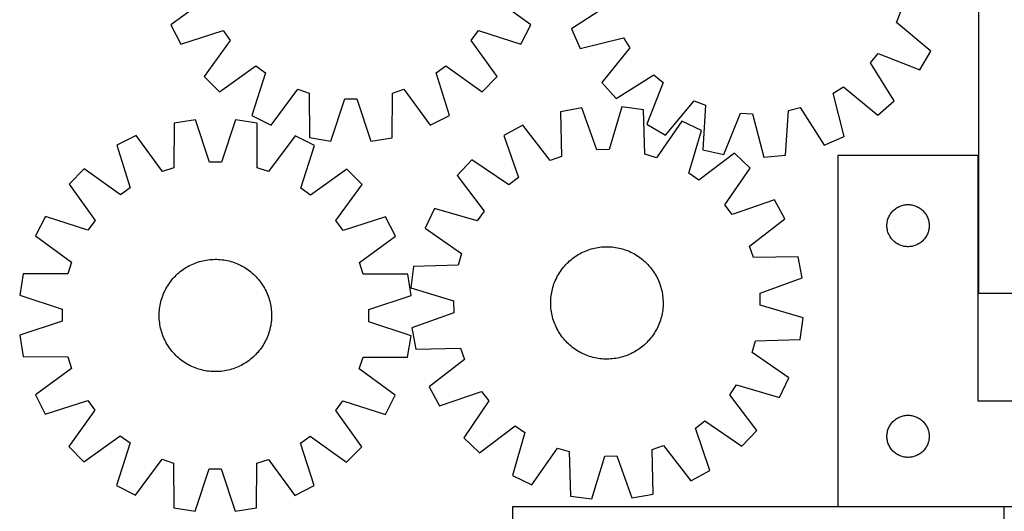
# Model space of a CAD drawing. Header units: millimetres. Extents: x 7 to 1493, y 7 to 2993.
# Tile 8 of 16: x 7 to 707, y 2213 to 2563. Entities that reach past the tile are written whole.
import ezdxf

# ---------------------------------------------------------------- set-up
doc = ezdxf.new("R2010")
doc.units = ezdxf.units.MM
doc.layers.add('COMMON', color=5, linetype='CONTINUOUS', true_color=0x0000ff)
doc.layers.add('CUT', color=7, linetype='CONTINUOUS', true_color=0x000000)

msp = doc.modelspace()

# ---------------------------------------------------------------- linework, layer by layer
at = {"layer": 'COMMON'}
for p, q in [((688.938772, 2466.576478), (688.938772, 2368.521358)), ((707.204065, 2216.476478), (588.838772, 2216.476478)), ((707.304066, 1916.376477), (707.304066, 2216.376477))]:
    msp.add_line(p, q, dxfattribs=at)
at = {"layer": 'CUT'}
for p, q in [((689.038773, 2718.521358), (689.038773, 2368.521358)), ((139.778863, 2578.279045), (114.18179, 2559.470415)), ((370.271792, 2559.435495), (344.679849, 2578.251106)), ((426.144626, 2573.941795), (399.423154, 2556.768046)), ((630.644097, 2561.120669), (633.79878, 2569.093583)), ((114.18179, 2559.470415), (121.165041, 2545.760391)), ((363.284802, 2545.727376), (370.271792, 2559.435495)), ((655.011333, 2540.743905), (630.644097, 2561.120669)), ((121.165041, 2545.760391), (151.429756, 2555.405169)), ((151.429756, 2555.405169), (156.468683, 2548.467692)), ((327.981899, 2548.444306), (333.022718, 2555.380408)), ((333.022718, 2555.380408), (363.284802, 2545.727376)), ((399.423154, 2556.768046), (405.536779, 2542.648763)), ((156.468683, 2548.467692), (137.936606, 2522.669691)), ((346.50694, 2522.641251), (327.981899, 2548.444306)), ((405.536779, 2542.648763), (436.34463, 2550.38511)), ((436.34463, 2550.38511), (440.940576, 2543.146557)), ((440.940576, 2543.146557), (420.833926, 2518.555961)), ((612.117702, 2532.41458), (617.58175, 2539.022421)), ((617.58175, 2539.022421), (647.182092, 2527.498773)), ((647.182092, 2527.498773), (655.011333, 2540.743905)), ((148.814703, 2511.788627), (174.617758, 2530.313668)), ((174.617758, 2530.313668), (181.55386, 2525.272849)), ((302.890398, 2525.256304), (309.827875, 2530.295231)), ((309.827875, 2530.295231), (335.625876, 2511.763154)), ((628.995555, 2505.505236), (612.117702, 2532.41458)), ((181.55386, 2525.272849), (171.900828, 2495.010765)), ((312.535176, 2494.991589), (302.890398, 2525.256304)), ((431.011427, 2507.01694), (457.920772, 2523.894792)), ((457.920772, 2523.894792), (464.528612, 2518.430745)), ((137.936606, 2522.669691), (148.814703, 2511.788627)), ((335.625876, 2511.763154), (346.50694, 2522.641251)), ((420.833926, 2518.555961), (431.011427, 2507.01694)), ((464.528612, 2518.430745), (453.004964, 2488.830402)), ((185.608947, 2488.023775), (204.424558, 2513.615718)), ((204.424558, 2513.615718), (212.578882, 2510.964989)), ((212.578882, 2510.964989), (212.749801, 2479.201086)), ((271.681894, 2479.19305), (271.861475, 2510.956905)), ((271.861475, 2510.956905), (280.016522, 2513.605411)), ((280.016522, 2513.605411), (298.825153, 2488.008338)), ((585.627384, 2510.838438), (592.865937, 2515.434384)), ((593.363731, 2480.030587), (585.627384, 2510.838438)), ((592.865937, 2515.434384), (617.456533, 2495.327735)), ((227.946096, 2476.792105), (237.932459, 2506.945833)), ((237.932459, 2506.945833), (246.506803, 2506.944663)), ((246.506803, 2506.944663), (256.484943, 2476.788213)), ((466.250096, 2481.001161), (486.626861, 2505.368398)), ((486.626861, 2505.368398), (494.599774, 2502.213714)), ((494.599774, 2502.213714), (492.787142, 2470.501112)), ((617.456533, 2495.327735), (628.995555, 2505.505236)), ((171.900828, 2495.010765), (185.608947, 2488.023775)), ((298.825153, 2488.008338), (312.535176, 2494.991589)), ((406.706887, 2500.403932), (391.576295, 2497.611846)), ((391.576295, 2497.611846), (392.207817, 2465.853762)), ((417.451776, 2470.512092), (406.706887, 2500.403932)), ((435.236529, 2501.128741), (426.023354, 2470.729857)), ((450.489379, 2499.108562), (435.236529, 2501.128741)), ((451.471289, 2467.359379), (450.489379, 2499.108562)), ((507.80338, 2467.148033), (519.652945, 2496.619418)), ((519.652945, 2496.619418), (528.210486, 2496.082902)), ((528.210486, 2496.082902), (536.286304, 2465.362291)), ((551.603754, 2466.813596), (553.7662, 2498.504266)), ((553.7662, 2498.504266), (562.070699, 2500.638434)), ((562.070699, 2500.638434), (579.244448, 2473.916962)), ((116.542517, 2489.50003), (116.332012, 2457.736365)), ((131.741802, 2491.89007), (116.542517, 2489.50003)), ((141.690579, 2461.723921), (131.741802, 2491.89007)), ((160.280632, 2491.858395), (150.264917, 2461.714404)), ((175.474574, 2489.434622), (160.280632, 2491.858395)), ((175.61457, 2457.670567), (175.474574, 2489.434622)), ((364.666972, 2488.106368), (351.139725, 2480.775327)), ((384.123055, 2462.997892), (364.666972, 2488.106368)), ((453.004964, 2488.830402), (466.250096, 2481.001161)), ((477.846659, 2490.981752), (459.690637, 2464.917723)), ((491.728711, 2484.347058), (477.846659, 2490.981752)), ((482.851527, 2453.848363), (491.728711, 2484.347058)), ((89.390689, 2480.711171), (75.673873, 2473.74127)), ((108.174391, 2455.095799), (89.390689, 2480.711171)), ((202.606826, 2480.585514), (183.76631, 2455.0119)), ((216.308136, 2473.585182), (202.606826, 2480.585514)), ((212.749801, 2479.201086), (227.946096, 2476.792105)), ((256.484943, 2476.788213), (271.681894, 2479.19305)), ((351.139725, 2480.775327), (361.554126, 2450.766745)), ((579.244448, 2473.916962), (593.363731, 2480.030587)), ((75.673873, 2473.74127), (85.289184, 2443.46718)), ((206.625648, 2443.33251), (216.308136, 2473.585182)), ((426.023354, 2470.729857), (417.451776, 2470.512092)), ((459.690637, 2464.917723), (451.471289, 2467.359379)), ((515.235709, 2468.164138), (489.914078, 2448.986292)), ((492.787142, 2470.501112), (507.80338, 2467.148033)), ((526.388092, 2457.564378), (515.235709, 2468.164138)), ((536.286304, 2465.362291), (551.603754, 2466.813596)), ((150.264917, 2461.714404), (141.690579, 2461.723921)), ((328.484792, 2463.419641), (317.885033, 2452.267258)), ((354.747573, 2445.552322), (328.484792, 2463.419641)), ((392.207817, 2465.853762), (384.123055, 2462.997892)), ((688.838772, 2466.576478), (588.838772, 2466.576478)), ((588.838772, 2466.576478), (588.838772, 2216.576478)), ((688.838772, 2291.576478), (688.838772, 2466.576478)), ((52.566857, 2456.992192), (41.675208, 2446.124694)), ((78.346804, 2438.435009), (52.566857, 2456.992192)), ((116.332012, 2457.736365), (108.174391, 2455.095799)), ((183.76631, 2455.0119), (175.61457, 2457.670567)), ((239.377916, 2456.784853), (213.55684, 2438.284941)), ((250.245415, 2445.893204), (239.377916, 2456.784853)), ((489.914078, 2448.986292), (482.851527, 2453.848363)), ((508.520773, 2431.301597), (526.388092, 2457.564378)), ((41.675208, 2446.124694), (60.17512, 2420.303617)), ((231.688232, 2420.113256), (250.245415, 2445.893204)), ((317.885033, 2452.267258), (337.062879, 2426.945627)), ((361.554126, 2450.766745), (354.747573, 2445.552322)), ((85.289184, 2443.46718), (78.346804, 2438.435009)), ((213.55684, 2438.284941), (206.625648, 2443.33251)), ((543.743778, 2434.909445), (513.735195, 2424.495044)), ((551.074818, 2421.382199), (543.743778, 2434.909445)), ((301.702113, 2428.760261), (295.067419, 2414.878208)), ((332.200807, 2419.883076), (301.702113, 2428.760261)), ((337.062879, 2426.945627), (332.200807, 2419.883076)), ((513.735195, 2424.495044), (508.520773, 2431.301597)), ((626.182138, 2424.626921), (626.613347, 2425.267794)), ((626.613347, 2425.267794), (627.076975, 2425.88562)), ((627.076975, 2425.88562), (627.571793, 2426.47876)), ((627.571793, 2426.47876), (628.096489, 2427.04564)), ((628.096489, 2427.04564), (628.649672, 2427.584758)), ((628.649672, 2427.584758), (629.229874, 2428.094684)), ((629.229874, 2428.094684), (629.835557, 2428.574066)), ((629.835557, 2428.574066), (630.465116, 2429.021633)), ((630.465116, 2429.021633), (631.11688, 2429.436197)), ((631.11688, 2429.436197), (631.789121, 2429.81666)), ((631.789121, 2429.81666), (632.480056, 2430.162012)), ((632.480056, 2430.162012), (633.187853, 2430.471337)), ((633.187853, 2430.471337), (633.910636, 2430.743816)), ((633.910636, 2430.743816), (634.646487, 2430.978726)), ((634.646487, 2430.978726), (635.393456, 2431.175443)), ((635.393456, 2431.175443), (636.14956, 2431.333447)), ((636.14956, 2431.333447), (636.912796, 2431.452318)), ((636.912796, 2431.452318), (637.68114, 2431.531741)), ((637.68114, 2431.531741), (638.452553, 2431.571505)), ((638.452553, 2431.571505), (639.22499, 2431.571505)), ((639.22499, 2431.571505), (639.996404, 2431.531741)), ((639.996404, 2431.531741), (640.764747, 2431.452318)), ((640.764747, 2431.452318), (641.527983, 2431.333447)), ((641.527983, 2431.333447), (642.284088, 2431.175443)), ((642.284088, 2431.175443), (643.031056, 2430.978726)), ((643.031056, 2430.978726), (643.766907, 2430.743816)), ((643.766907, 2430.743816), (644.48969, 2430.471337)), ((644.48969, 2430.471337), (645.197488, 2430.162012)), ((645.197488, 2430.162012), (645.888423, 2429.81666)), ((645.888423, 2429.81666), (646.560664, 2429.436197)), ((646.560664, 2429.436197), (647.212428, 2429.021633)), ((647.212428, 2429.021633), (647.841986, 2428.574066)), ((647.841986, 2428.574066), (648.447669, 2428.094684)), ((648.447669, 2428.094684), (649.027872, 2427.584758)), ((649.027872, 2427.584758), (649.581055, 2427.04564)), ((649.581055, 2427.04564), (650.105751, 2426.47876)), ((650.105751, 2426.47876), (650.600569, 2425.88562)), ((650.600569, 2425.88562), (651.064197, 2425.267794)), ((651.064197, 2425.267794), (651.495405, 2424.626921)), ((24.874879, 2423.054913), (17.874547, 2409.353603)), ((55.127551, 2413.372425), (24.874879, 2423.054913)), ((60.17512, 2420.303617), (55.127551, 2413.372425)), ((236.720402, 2413.170877), (231.688232, 2420.113256)), ((266.994493, 2422.786187), (236.720402, 2413.170877)), ((273.964394, 2409.069372), (266.994493, 2422.786187)), ((525.966342, 2401.926116), (551.074818, 2421.382199)), ((623.85866, 2417.348659), (623.918274, 2418.118793)), ((623.918274, 2418.118793), (624.017453, 2418.884836)), ((624.017453, 2418.884836), (624.155936, 2419.644759)), ((624.155936, 2419.644759), (624.333356, 2420.396545)), ((624.333356, 2420.396545), (624.549241, 2421.1382)), ((624.549241, 2421.1382), (624.803019, 2421.867759)), ((624.803019, 2421.867759), (625.094018, 2422.583286)), ((625.094018, 2422.583286), (625.421465, 2423.282885)), ((625.421465, 2423.282885), (625.784493, 2423.964699)), ((625.784493, 2423.964699), (626.182138, 2424.626921)), ((651.495405, 2424.626921), (651.89305, 2423.964699)), ((651.89305, 2423.964699), (652.256078, 2423.282885)), ((652.256078, 2423.282885), (652.583525, 2422.583286)), ((652.583525, 2422.583286), (652.874524, 2421.867759)), ((652.874524, 2421.867759), (653.128302, 2421.1382)), ((653.128302, 2421.1382), (653.344188, 2420.396545)), ((653.344188, 2420.396545), (653.521607, 2419.644759)), ((653.521607, 2419.644759), (653.66009, 2418.884836)), ((653.66009, 2418.884836), (653.75927, 2418.118793)), ((653.75927, 2418.118793), (653.818883, 2417.348659)), ((295.067419, 2414.878208), (321.131448, 2396.722187)), ((623.838772, 2416.576478), (623.85866, 2417.348659)), ((623.85866, 2415.804296), (623.838772, 2416.576478)), ((623.918274, 2415.034163), (623.85866, 2415.804296)), ((624.017453, 2414.268119), (623.918274, 2415.034163)), ((624.155936, 2413.508197), (624.017453, 2414.268119)), ((624.333356, 2412.756411), (624.155936, 2413.508197)), ((624.549241, 2412.014755), (624.333356, 2412.756411)), ((624.803019, 2411.285196), (624.549241, 2412.014755)), ((625.094018, 2410.569669), (624.803019, 2411.285196)), ((652.874524, 2411.285196), (652.583525, 2410.569669)), ((653.128302, 2412.014755), (652.874524, 2411.285196)), ((653.344188, 2412.756411), (653.128302, 2412.014755)), ((653.521607, 2413.508197), (653.344188, 2412.756411)), ((653.66009, 2414.268119), (653.521607, 2413.508197)), ((653.75927, 2415.034163), (653.66009, 2414.268119)), ((653.818883, 2415.804296), (653.75927, 2415.034163)), ((653.818883, 2417.348659), (653.838772, 2416.576478)), ((653.838772, 2416.576478), (653.818883, 2415.804296)), ((17.874547, 2409.353603), (43.44816, 2390.513087)), ((248.349022, 2390.28567), (273.964394, 2409.069372)), ((625.421465, 2409.870071), (625.094018, 2410.569669)), ((625.784493, 2409.188257), (625.421465, 2409.870071)), ((626.182138, 2408.526035), (625.784493, 2409.188257)), ((626.613347, 2407.885161), (626.182138, 2408.526035)), ((627.076975, 2407.267336), (626.613347, 2407.885161)), ((627.571793, 2406.674196), (627.076975, 2407.267336)), ((628.096489, 2406.107315), (627.571793, 2406.674196)), ((628.649672, 2405.568197), (628.096489, 2406.107315)), ((629.229874, 2405.058271), (628.649672, 2405.568197)), ((629.835557, 2404.578889), (629.229874, 2405.058271)), ((630.465116, 2404.131323), (629.835557, 2404.578889)), ((631.11688, 2403.716758), (630.465116, 2404.131323)), ((631.789121, 2403.336296), (631.11688, 2403.716758)), ((646.560664, 2403.716758), (645.888423, 2403.336296)), ((647.212428, 2404.131323), (646.560664, 2403.716758)), ((647.841986, 2404.578889), (647.212428, 2404.131323)), ((648.447669, 2405.058271), (647.841986, 2404.578889)), ((649.027872, 2405.568197), (648.447669, 2405.058271)), ((649.581055, 2406.107315), (649.027872, 2405.568197)), ((650.105751, 2406.674196), (649.581055, 2406.107315)), ((650.600569, 2407.267336), (650.105751, 2406.674196)), ((651.064197, 2407.885161), (650.600569, 2407.267336)), ((651.495405, 2408.526035), (651.064197, 2407.885161)), ((651.89305, 2409.188257), (651.495405, 2408.526035)), ((652.256078, 2409.870071), (651.89305, 2409.188257)), ((652.583525, 2410.569669), (652.256078, 2409.870071)), ((321.131448, 2396.722187), (318.689792, 2388.502838)), ((405.174268, 2396.557148), (406.283712, 2397.147182)), ((406.283712, 2397.147182), (407.411142, 2397.702077)), ((407.411142, 2397.702077), (408.555446, 2398.221284)), ((408.555446, 2398.221284), (409.715494, 2398.704291)), ((409.715494, 2398.704291), (410.890141, 2399.150622)), ((410.890141, 2399.150622), (412.078227, 2399.559837)), ((412.078227, 2399.559837), (413.278582, 2399.93153)), ((413.278582, 2399.93153), (414.490019, 2400.265337)), ((414.490019, 2400.265337), (415.711344, 2400.560926)), ((415.711344, 2400.560926), (416.94135, 2400.818007)), ((416.94135, 2400.818007), (418.178825, 2401.036325)), ((418.178825, 2401.036325), (419.422547, 2401.215666)), ((419.422547, 2401.215666), (420.671288, 2401.355852)), ((420.671288, 2401.355852), (421.923816, 2401.456745)), ((421.923816, 2401.456745), (423.178896, 2401.518246)), ((423.178896, 2401.518246), (424.435288, 2401.540292)), ((424.435288, 2401.540292), (425.691752, 2401.522864)), ((425.691752, 2401.522864), (426.947049, 2401.465978)), ((426.947049, 2401.465978), (428.19994, 2401.36969)), ((428.19994, 2401.36969), (429.449188, 2401.234096)), ((429.449188, 2401.234096), (430.693561, 2401.059328)), ((430.693561, 2401.059328), (431.93183, 2400.845561)), ((431.93183, 2400.845561), (433.162773, 2400.593003)), ((433.162773, 2400.593003), (434.385176, 2400.301905)), ((434.385176, 2400.301905), (435.597833, 2399.972555)), ((435.597833, 2399.972555), (436.799545, 2399.605276)), ((436.799545, 2399.605276), (437.989128, 2399.200432)), ((437.989128, 2399.200432), (439.165408, 2398.758422)), ((439.165408, 2398.758422), (440.327224, 2398.279683)), ((440.327224, 2398.279683), (441.473428, 2397.764686)), ((441.473428, 2397.764686), (442.602891, 2397.213939)), ((442.602891, 2397.213939), (443.714497, 2396.627988)), ((528.822213, 2393.841354), (525.966342, 2401.926116)), ((632.480056, 2402.990944), (631.789121, 2403.336296)), ((633.187853, 2402.681618), (632.480056, 2402.990944)), ((633.910636, 2402.409139), (633.187853, 2402.681618)), ((634.646487, 2402.17423), (633.910636, 2402.409139)), ((635.393456, 2401.977512), (634.646487, 2402.17423)), ((636.14956, 2401.819508), (635.393456, 2401.977512)), ((636.912796, 2401.700638), (636.14956, 2401.819508)), ((637.68114, 2401.621215), (636.912796, 2401.700638)), ((638.452553, 2401.581451), (637.68114, 2401.621215)), ((639.22499, 2401.581451), (638.452553, 2401.581451)), ((639.996404, 2401.621215), (639.22499, 2401.581451)), ((640.764747, 2401.700638), (639.996404, 2401.621215)), ((641.527983, 2401.819508), (640.764747, 2401.700638)), ((642.284088, 2401.977512), (641.527983, 2401.819508)), ((643.031056, 2402.17423), (642.284088, 2401.977512)), ((643.766907, 2402.409139), (643.031056, 2402.17423)), ((644.48969, 2402.681618), (643.766907, 2402.409139)), ((645.197488, 2402.990944), (644.48969, 2402.681618)), ((645.888423, 2403.336296), (645.197488, 2402.990944)), ((43.44816, 2390.513087), (40.789493, 2382.361347)), ((129.723512, 2389.205634), (130.881176, 2389.694327)), ((130.881176, 2389.694327), (132.053619, 2390.146415)), ((132.053619, 2390.146415), (133.239684, 2390.561453)), ((133.239684, 2390.561453), (134.438201, 2390.939032)), ((134.438201, 2390.939032), (135.647986, 2391.278777)), ((135.647986, 2391.278777), (136.867846, 2391.580355)), ((136.867846, 2391.580355), (138.096576, 2391.843467)), ((138.096576, 2391.843467), (139.332965, 2392.067854)), ((139.332965, 2392.067854), (140.575792, 2392.253294)), ((140.575792, 2392.253294), (141.82383, 2392.399605)), ((141.82383, 2392.399605), (143.075849, 2392.506642)), ((143.075849, 2392.506642), (144.330611, 2392.574299)), ((144.330611, 2392.574299), (145.58688, 2392.602509)), ((145.58688, 2392.602509), (146.843415, 2392.591246)), ((146.843415, 2392.591246), (148.098976, 2392.540519)), ((148.098976, 2392.540519), (149.352324, 2392.450379)), ((149.352324, 2392.450379), (150.602223, 2392.320915)), ((150.602223, 2392.320915), (151.847438, 2392.152254)), ((151.847438, 2392.152254), (153.08674, 2391.944564)), ((153.08674, 2391.944564), (154.318908, 2391.698048)), ((154.318908, 2391.698048), (155.542724, 2391.412951)), ((155.542724, 2391.412951), (156.756982, 2391.089554)), ((156.756982, 2391.089554), (157.960482, 2390.728175)), ((157.960482, 2390.728175), (159.152037, 2390.329172)), ((159.152037, 2390.329172), (160.330471, 2389.892938)), ((160.330471, 2389.892938), (161.494621, 2389.419904)), ((250.989587, 2382.128048), (248.349022, 2390.28567)), ((395.299785, 2388.868602), (396.172599, 2389.772595)), ((396.172599, 2389.772595), (397.073377, 2390.648726)), ((397.073377, 2390.648726), (398.00123, 2391.496131)), ((398.00123, 2391.496131), (398.955244, 2392.313972)), ((398.955244, 2392.313972), (399.934476, 2393.101445)), ((399.934476, 2393.101445), (400.937959, 2393.85777)), ((400.937959, 2393.85777), (401.964704, 2394.582201)), ((401.964704, 2394.582201), (403.013698, 2395.274025)), ((403.013698, 2395.274025), (404.083904, 2395.932557)), ((404.083904, 2395.932557), (405.174268, 2396.557148)), ((443.714497, 2396.627988), (444.807149, 2396.007409)), ((444.807149, 2396.007409), (445.879769, 2395.352816)), ((445.879769, 2395.352816), (446.931299, 2394.664853)), ((446.931299, 2394.664853), (447.9607, 2393.944201)), ((447.9607, 2393.944201), (448.966957, 2393.19157)), ((448.966957, 2393.19157), (449.949077, 2392.407703)), ((449.949077, 2392.407703), (450.90609, 2391.593374)), ((450.90609, 2391.593374), (451.837053, 2390.749386)), ((451.837053, 2390.749386), (452.741046, 2389.876572)), ((452.741046, 2389.876572), (453.617177, 2388.975794)), ((560.580297, 2394.472876), (528.822213, 2393.841354)), ((563.372382, 2379.342284), (560.580297, 2394.472876)), ((119.202417, 2382.428783), (120.152407, 2383.251295)), ((120.152407, 2383.251295), (121.127764, 2384.043562)), ((121.127764, 2384.043562), (122.127524, 2384.804801)), ((122.127524, 2384.804801), (123.150703, 2385.534261)), ((123.150703, 2385.534261), (124.19629, 2386.231222)), ((124.19629, 2386.231222), (125.263253, 2386.894997)), ((125.263253, 2386.894997), (126.350539, 2387.52493)), ((126.350539, 2387.52493), (127.457075, 2388.1204)), ((127.457075, 2388.1204), (128.58177, 2388.680819)), ((128.58177, 2388.680819), (129.723512, 2389.205634)), ((161.494621, 2389.419904), (162.643338, 2388.910537)), ((162.643338, 2388.910537), (163.775489, 2388.365339)), ((163.775489, 2388.365339), (164.889956, 2387.784848)), ((164.889956, 2387.784848), (165.98564, 2387.169637)), ((165.98564, 2387.169637), (167.061459, 2386.520313)), ((167.061459, 2386.520313), (168.116351, 2385.837518)), ((168.116351, 2385.837518), (169.149275, 2385.121925)), ((169.149275, 2385.121925), (170.159213, 2384.374239)), ((170.159213, 2384.374239), (171.145167, 2383.5952)), ((171.145167, 2383.5952), (172.106164, 2382.785576)), ((172.106164, 2382.785576), (173.041255, 2381.946165)), ((286.940609, 2387.520928), (284.92043, 2372.268078)), ((318.689792, 2388.502838), (286.940609, 2387.520928)), ((390.041762, 2381.838698), (390.696355, 2382.911318)), ((390.696355, 2382.911318), (391.384318, 2383.962848)), ((391.384318, 2383.962848), (392.10497, 2384.992249)), ((392.10497, 2384.992249), (392.857601, 2385.998506)), ((392.857601, 2385.998506), (393.641468, 2386.980626)), ((393.641468, 2386.980626), (394.455797, 2387.93764)), ((394.455797, 2387.93764), (395.299785, 2388.868602)), ((453.617177, 2388.975794), (454.464581, 2388.04794)), ((454.464581, 2388.04794), (455.282423, 2387.093927)), ((455.282423, 2387.093927), (456.069895, 2386.114695)), ((456.069895, 2386.114695), (456.82622, 2385.111212)), ((456.82622, 2385.111212), (457.550652, 2384.084466)), ((457.550652, 2384.084466), (458.242475, 2383.035473)), ((458.242475, 2383.035473), (458.901007, 2381.965266)), ((9.025439, 2382.221351), (6.601665, 2367.027409)), ((40.789493, 2382.361347), (9.025439, 2382.221351)), ((112.622543, 2374.863128), (113.338136, 2375.896053)), ((113.338136, 2375.896053), (114.085821, 2376.90599)), ((114.085821, 2376.90599), (114.86486, 2377.891944)), ((114.86486, 2377.891944), (115.674485, 2378.852941)), ((115.674485, 2378.852941), (116.513895, 2379.788033)), ((116.513895, 2379.788033), (117.382263, 2380.696297)), ((117.382263, 2380.696297), (118.278732, 2381.576836)), ((118.278732, 2381.576836), (119.202417, 2382.428783)), ((173.041255, 2381.946165), (173.949519, 2381.077797)), ((173.949519, 2381.077797), (174.830059, 2380.181328)), ((174.830059, 2380.181328), (175.682006, 2379.257643)), ((175.682006, 2379.257643), (176.504518, 2378.307654)), ((176.504518, 2378.307654), (177.296785, 2377.332297)), ((177.296785, 2377.332297), (178.058024, 2376.332536)), ((178.058024, 2376.332536), (178.787484, 2375.309357)), ((282.753253, 2381.917543), (250.989587, 2382.128048)), ((285.143293, 2366.718259), (282.753253, 2381.917543)), ((386.848739, 2375.020678), (387.290748, 2376.196957)), ((387.290748, 2376.196957), (387.769488, 2377.358773)), ((387.769488, 2377.358773), (388.284485, 2378.504978)), ((388.284485, 2378.504978), (388.835231, 2379.63444)), ((388.835231, 2379.63444), (389.421183, 2380.746046)), ((389.421183, 2380.746046), (390.041762, 2381.838698)), ((458.901007, 2381.965266), (459.525599, 2380.874903)), ((459.525599, 2380.874903), (460.115633, 2379.765459)), ((460.115633, 2379.765459), (460.670527, 2378.638028)), ((460.670527, 2378.638028), (461.189734, 2377.493725)), ((461.189734, 2377.493725), (461.672742, 2376.333677)), ((461.672742, 2376.333677), (462.119073, 2375.15903)), ((533.480542, 2368.597394), (563.372382, 2379.342284)), ((109.040156, 2368.241398), (109.549524, 2369.390116)), ((109.549524, 2369.390116), (110.094722, 2370.522267)), ((110.094722, 2370.522267), (110.675213, 2371.636734)), ((110.675213, 2371.636734), (111.290424, 2372.732417)), ((111.290424, 2372.732417), (111.939747, 2373.808236)), ((111.939747, 2373.808236), (112.622543, 2374.863128)), ((178.787484, 2375.309357), (179.484445, 2374.263771)), ((179.484445, 2374.263771), (180.14822, 2373.196808)), ((180.14822, 2373.196808), (180.778153, 2372.109522)), ((180.778153, 2372.109522), (181.373623, 2371.002985)), ((181.373623, 2371.002985), (181.934042, 2369.878291)), ((181.934042, 2369.878291), (182.458857, 2368.736548)), ((182.458857, 2368.736548), (182.947549, 2367.578884)), ((284.92043, 2372.268078), (315.319314, 2363.054904)), ((384.989842, 2367.72511), (385.20361, 2368.963379)), ((385.20361, 2368.963379), (385.456168, 2370.194323)), ((385.456168, 2370.194323), (385.747265, 2371.416726)), ((385.747265, 2371.416726), (386.076616, 2372.629382)), ((386.076616, 2372.629382), (386.443894, 2373.831095)), ((386.443894, 2373.831095), (386.848739, 2375.020678)), ((462.119073, 2375.15903), (462.528287, 2373.970943)), ((462.528287, 2373.970943), (462.899981, 2372.770589)), ((462.899981, 2372.770589), (463.233787, 2371.559152)), ((463.233787, 2371.559152), (463.529377, 2370.337827)), ((463.529377, 2370.337827), (463.786458, 2369.107821)), ((463.786458, 2369.107821), (464.004776, 2367.870346)), ((6.601665, 2367.027409), (36.745656, 2357.011695)), ((106.762012, 2361.065685), (107.047109, 2362.289502)), ((107.047109, 2362.289502), (107.370507, 2363.503759)), ((107.370507, 2363.503759), (107.731885, 2364.707259)), ((107.731885, 2364.707259), (108.130888, 2365.898814)), ((108.130888, 2365.898814), (108.567122, 2367.077248)), ((108.567122, 2367.077248), (109.040156, 2368.241398)), ((182.947549, 2367.578884), (183.399638, 2366.406441)), ((183.399638, 2366.406441), (183.814676, 2365.220376)), ((183.814676, 2365.220376), (184.192254, 2364.02186)), ((184.192254, 2364.02186), (184.532, 2362.812075)), ((184.532, 2362.812075), (184.833578, 2361.592215)), ((254.977144, 2356.769482), (285.143293, 2366.718259)), ((315.319314, 2363.054904), (315.537079, 2354.483326)), ((384.508878, 2361.466837), (384.526306, 2362.723302)), ((384.526306, 2362.723302), (384.583192, 2363.978599)), ((384.583192, 2363.978599), (384.67948, 2365.23149)), ((384.67948, 2365.23149), (384.815075, 2366.480738)), ((384.815075, 2366.480738), (384.989842, 2367.72511)), ((464.004776, 2367.870346), (464.184117, 2366.626624)), ((464.184117, 2366.626624), (464.324303, 2365.377883)), ((464.324303, 2365.377883), (464.425196, 2364.125354)), ((464.425196, 2364.125354), (464.486696, 2362.870275)), ((464.486696, 2362.870275), (464.508743, 2361.613883)), ((533.698307, 2360.025816), (533.480542, 2368.597394)), ((689.038773, 2368.521358), (1139.038773, 2368.521358)), ((36.745656, 2357.011695), (36.73614, 2348.437356)), ((105.868815, 2353.590192), (105.919542, 2354.845753)), ((105.919542, 2354.845753), (106.009682, 2356.099101)), ((106.009682, 2356.099101), (106.139146, 2357.349)), ((106.139146, 2357.349), (106.307806, 2358.594215)), ((106.307806, 2358.594215), (106.515497, 2359.833518)), ((106.515497, 2359.833518), (106.762012, 2361.065685)), ((184.833578, 2361.592215), (185.09669, 2360.363484)), ((185.09669, 2360.363484), (185.321077, 2359.127096)), ((185.321077, 2359.127096), (185.506517, 2357.884269)), ((185.506517, 2357.884269), (185.652828, 2356.63623)), ((185.652828, 2356.63623), (185.759864, 2355.384212)), ((185.759864, 2355.384212), (185.827521, 2354.129449)), ((254.967627, 2348.195143), (254.977144, 2356.769482)), ((384.530925, 2360.210445), (384.508878, 2361.466837)), ((384.592425, 2358.955366), (384.530925, 2360.210445)), ((384.693318, 2357.702837), (384.592425, 2358.955366)), ((384.833504, 2356.454096), (384.693318, 2357.702837)), ((385.012845, 2355.210374), (384.833504, 2356.454096)), ((385.231164, 2353.9729), (385.012845, 2355.210374)), ((464.027779, 2355.35561), (463.814011, 2354.117341)), ((464.202547, 2356.599982), (464.027779, 2355.35561)), ((464.338141, 2357.84923), (464.202547, 2356.599982)), ((464.434429, 2359.102121), (464.338141, 2357.84923)), ((464.491315, 2360.357418), (464.434429, 2359.102121)), ((464.508743, 2361.613883), (464.491315, 2360.357418)), ((564.097191, 2350.812642), (533.698307, 2360.025816)), ((36.73614, 2348.437356), (6.56999, 2338.488579)), ((105.857551, 2352.333657), (105.868815, 2353.590192)), ((105.885762, 2351.077389), (105.857551, 2352.333657)), ((105.953419, 2349.822626), (105.885762, 2351.077389)), ((106.060456, 2348.570608), (105.953419, 2349.822626)), ((106.206766, 2347.322569), (106.060456, 2348.570608)), ((185.574137, 2347.857838), (185.405477, 2346.612623)), ((185.703601, 2349.107736), (185.574137, 2347.857838)), ((185.793741, 2350.361085), (185.703601, 2349.107736)), ((185.844468, 2351.616646), (185.793741, 2350.361085)), ((185.827521, 2354.129449), (185.855732, 2352.873181)), ((185.855732, 2352.873181), (185.844468, 2351.616646)), ((285.111618, 2338.179429), (254.967627, 2348.195143)), ((315.537079, 2354.483326), (285.645239, 2343.738436)), ((385.488245, 2352.742893), (385.231164, 2353.9729)), ((385.783834, 2351.521568), (385.488245, 2352.742893)), ((386.11764, 2350.310131), (385.783834, 2351.521568)), ((386.489334, 2349.109777), (386.11764, 2350.310131)), ((386.898548, 2347.92169), (386.489334, 2349.109777)), ((387.34488, 2346.747043), (386.898548, 2347.92169)), ((462.168883, 2348.060042), (461.726873, 2346.883763)), ((462.573727, 2349.249626), (462.168883, 2348.060042)), ((462.941005, 2350.451338), (462.573727, 2349.249626)), ((463.270356, 2351.663994), (462.941005, 2350.451338)), ((463.561454, 2352.886397), (463.270356, 2351.663994)), ((463.814011, 2354.117341), (463.561454, 2352.886397)), ((562.077012, 2335.559792), (564.097191, 2350.812642)), ((106.392207, 2346.079742), (106.206766, 2347.322569)), ((106.616593, 2344.843353), (106.392207, 2346.079742)), ((106.879706, 2343.614623), (106.616593, 2344.843353)), ((107.181283, 2342.394763), (106.879706, 2343.614623)), ((107.521029, 2341.184978), (107.181283, 2342.394763)), ((107.898607, 2339.986462), (107.521029, 2341.184978)), ((184.342777, 2341.703079), (183.981398, 2340.499579)), ((184.666174, 2342.917336), (184.342777, 2341.703079)), ((184.951271, 2344.141153), (184.666174, 2342.917336)), ((185.197786, 2345.37332), (184.951271, 2344.141153)), ((185.405477, 2346.612623), (185.197786, 2345.37332)), ((285.645239, 2343.738436), (288.437324, 2328.607845)), ((387.827887, 2345.586995), (387.34488, 2346.747043)), ((388.347094, 2344.442692), (387.827887, 2345.586995)), ((388.901989, 2343.315261), (388.347094, 2344.442692)), ((389.492023, 2342.205817), (388.901989, 2343.315261)), ((390.116614, 2341.115454), (389.492023, 2342.205817)), ((390.775146, 2340.045247), (390.116614, 2341.115454)), ((458.97586, 2341.242022), (458.321266, 2340.169402)), ((459.596439, 2342.334674), (458.97586, 2341.242022)), ((460.18239, 2343.44628), (459.596439, 2342.334674)), ((460.733136, 2344.575743), (460.18239, 2343.44628)), ((461.248133, 2345.721947), (460.733136, 2344.575743)), ((461.726873, 2346.883763), (461.248133, 2345.721947)), ((6.56999, 2338.488579), (8.960031, 2323.289295)), ((108.313645, 2338.800397), (107.898607, 2339.986462)), ((108.765734, 2337.627954), (108.313645, 2338.800397)), ((109.254427, 2336.47029), (108.765734, 2337.627954)), ((109.779242, 2335.328547), (109.254427, 2336.47029)), ((110.33966, 2334.203852), (109.779242, 2335.328547)), ((110.93513, 2333.097316), (110.33966, 2334.203852)), ((181.618561, 2334.684571), (181.03807, 2333.570104)), ((182.16376, 2335.816722), (181.618561, 2334.684571)), ((182.673127, 2336.96544), (182.16376, 2335.816722)), ((183.146161, 2338.12959), (182.673127, 2336.96544)), ((183.582395, 2339.308024), (183.146161, 2338.12959)), ((183.981398, 2340.499579), (183.582395, 2339.308024)), ((282.687845, 2322.985487), (285.111618, 2338.179429)), ((391.46697, 2338.996254), (390.775146, 2340.045247)), ((392.191401, 2337.969508), (391.46697, 2338.996254)), ((392.947726, 2336.966025), (392.191401, 2337.969508)), ((393.735198, 2335.986793), (392.947726, 2336.966025)), ((394.55304, 2335.03278), (393.735198, 2335.986793)), ((395.400445, 2334.104926), (394.55304, 2335.03278)), ((396.276576, 2333.204148), (395.400445, 2334.104926)), ((453.717836, 2334.212118), (452.845023, 2333.308125)), ((454.561824, 2335.14308), (453.717836, 2334.212118)), ((455.376154, 2336.100094), (454.561824, 2335.14308)), ((456.16002, 2337.082214), (455.376154, 2336.100094)), ((456.912651, 2338.088471), (456.16002, 2337.082214)), ((457.633304, 2339.117872), (456.912651, 2338.088471)), ((458.321266, 2340.169402), (457.633304, 2339.117872)), ((527.886173, 2326.358533), (530.32783, 2334.577882)), ((530.32783, 2334.577882), (562.077012, 2335.559792)), ((111.565063, 2332.01003), (110.93513, 2333.097316)), ((112.228838, 2330.943067), (111.565063, 2332.01003)), ((112.9258, 2329.89748), (112.228838, 2330.943067)), ((113.65526, 2328.874302), (112.9258, 2329.89748)), ((114.416499, 2327.874541), (113.65526, 2328.874302)), ((115.208765, 2326.899184), (114.416499, 2327.874541)), ((116.031278, 2325.949195), (115.208765, 2326.899184)), ((176.848423, 2327.314894), (176.038799, 2326.353897)), ((177.627462, 2328.300848), (176.848423, 2327.314894)), ((178.375147, 2329.310785), (177.627462, 2328.300848)), ((179.090741, 2330.34371), (178.375147, 2329.310785)), ((179.773536, 2331.398602), (179.090741, 2330.34371)), ((180.42286, 2332.47442), (179.773536, 2331.398602)), ((181.03807, 2333.570104), (180.42286, 2332.47442)), ((288.437324, 2328.607845), (320.195409, 2329.239367)), ((320.195409, 2329.239367), (323.051279, 2321.154605)), ((397.180569, 2332.331334), (396.276576, 2333.204148)), ((398.111531, 2331.487346), (397.180569, 2332.331334)), ((399.068544, 2330.673017), (398.111531, 2331.487346)), ((400.050664, 2329.88915), (399.068544, 2330.673017)), ((401.056921, 2329.136519), (400.050664, 2329.88915)), ((402.086323, 2328.415867), (401.056921, 2329.136519)), ((403.137852, 2327.727905), (402.086323, 2328.415867)), ((404.210473, 2327.073311), (403.137852, 2327.727905)), ((405.303125, 2326.452732), (404.210473, 2327.073311)), ((444.933717, 2327.148163), (443.843354, 2326.523572)), ((446.003924, 2327.806696), (444.933717, 2327.148163)), ((447.052917, 2328.498519), (446.003924, 2327.806696)), ((448.079662, 2329.222951), (447.052917, 2328.498519)), ((449.083146, 2329.979276), (448.079662, 2329.222951)), ((450.062377, 2330.766748), (449.083146, 2329.979276)), ((451.016391, 2331.584589), (450.062377, 2330.766748)), ((451.944244, 2332.431994), (451.016391, 2331.584589)), ((452.845023, 2333.308125), (451.944244, 2332.431994)), ((8.960031, 2323.289295), (40.723696, 2323.078789)), ((40.723696, 2323.078789), (43.364262, 2314.921168)), ((116.883224, 2325.02551), (116.031278, 2325.949195)), ((117.763764, 2324.129041), (116.883224, 2325.02551)), ((118.672028, 2323.260672), (117.763764, 2324.129041)), ((119.60712, 2322.421262), (118.672028, 2323.260672)), ((120.568117, 2321.611638), (119.60712, 2322.421262)), ((121.554071, 2320.832598), (120.568117, 2321.611638)), ((122.564008, 2320.084913), (121.554071, 2320.832598)), ((123.596932, 2319.36932), (122.564008, 2320.084913)), ((168.56258, 2319.672577), (167.516993, 2318.975615)), ((169.585759, 2320.402037), (168.56258, 2319.672577)), ((170.58552, 2321.163276), (169.585759, 2320.402037)), ((171.560876, 2321.955543), (170.58552, 2321.163276)), ((172.510866, 2322.778055), (171.560876, 2321.955543)), ((173.434551, 2323.630001), (172.510866, 2322.778055)), ((174.33102, 2324.510541), (173.434551, 2323.630001)), ((175.199388, 2325.418805), (174.33102, 2324.510541)), ((176.038799, 2326.353897), (175.199388, 2325.418805)), ((248.265123, 2314.693751), (250.92379, 2322.845491)), ((250.92379, 2322.845491), (282.687845, 2322.985487)), ((323.051279, 2321.154605), (297.942803, 2301.698521)), ((406.414731, 2325.866781), (405.303125, 2326.452732)), ((407.544193, 2325.316035), (406.414731, 2325.866781)), ((408.690398, 2324.801038), (407.544193, 2325.316035)), ((409.852213, 2324.322298), (408.690398, 2324.801038)), ((411.028493, 2323.880288), (409.852213, 2324.322298)), ((412.218076, 2323.475444), (411.028493, 2323.880288)), ((413.419789, 2323.108165), (412.218076, 2323.475444)), ((414.632445, 2322.778815), (413.419789, 2323.108165)), ((415.854848, 2322.487717), (414.632445, 2322.778815)), ((417.085791, 2322.23516), (415.854848, 2322.487717)), ((418.32406, 2322.021392), (417.085791, 2322.23516)), ((419.568433, 2321.846624), (418.32406, 2322.021392)), ((420.817681, 2321.71103), (419.568433, 2321.846624)), ((422.070572, 2321.614742), (420.817681, 2321.71103)), ((423.325869, 2321.557856), (422.070572, 2321.614742)), ((424.582333, 2321.540428), (423.325869, 2321.557856)), ((425.838725, 2321.562475), (424.582333, 2321.540428)), ((427.093805, 2321.623975), (425.838725, 2321.562475)), ((428.346333, 2321.724868), (427.093805, 2321.623975)), ((429.595075, 2321.865054), (428.346333, 2321.724868)), ((430.838796, 2322.044395), (429.595075, 2321.865054)), ((432.076271, 2322.262713), (430.838796, 2322.044395)), ((433.306278, 2322.519794), (432.076271, 2322.262713)), ((434.527602, 2322.815383), (433.306278, 2322.519794)), ((435.73904, 2323.14919), (434.527602, 2322.815383)), ((436.939394, 2323.520883), (435.73904, 2323.14919)), ((438.127481, 2323.930098), (436.939394, 2323.520883)), ((439.302128, 2324.376429), (438.127481, 2323.930098)), ((440.462175, 2324.859436), (439.302128, 2324.376429)), ((441.606479, 2325.378644), (440.462175, 2324.859436)), ((442.733909, 2325.933538), (441.606479, 2325.378644)), ((443.843354, 2326.523572), (442.733909, 2325.933538)), ((553.950203, 2308.202512), (527.886173, 2326.358533)), ((43.364262, 2314.921168), (17.748889, 2296.137466)), ((124.651825, 2318.686524), (123.596932, 2319.36932)), ((125.727643, 2318.037201), (124.651825, 2318.686524)), ((126.823327, 2317.42199), (125.727643, 2318.037201)), ((127.937794, 2316.841499), (126.823327, 2317.42199)), ((129.069945, 2316.296301), (127.937794, 2316.841499)), ((130.218662, 2315.786933), (129.069945, 2316.296301)), ((131.382812, 2315.313899), (130.218662, 2315.786933)), ((132.561247, 2314.877666), (131.382812, 2315.313899)), ((133.752802, 2314.478662), (132.561247, 2314.877666)), ((134.956302, 2314.117284), (133.752802, 2314.478662)), ((136.170559, 2313.793887), (134.956302, 2314.117284)), ((137.394375, 2313.508789), (136.170559, 2313.793887)), ((138.626543, 2313.262274), (137.394375, 2313.508789)), ((139.865846, 2313.054584), (138.626543, 2313.262274)), ((141.111061, 2312.885923), (139.865846, 2313.054584)), ((142.360959, 2312.756459), (141.111061, 2312.885923)), ((143.614307, 2312.666319), (142.360959, 2312.756459)), ((144.869868, 2312.615592), (143.614307, 2312.666319)), ((146.126403, 2312.604329), (144.869868, 2312.615592)), ((147.382672, 2312.632539), (146.126403, 2312.604329)), ((148.637435, 2312.700196), (147.382672, 2312.632539)), ((149.889453, 2312.807233), (148.637435, 2312.700196)), ((151.137492, 2312.953543), (149.889453, 2312.807233)), ((152.380318, 2313.138984), (151.137492, 2312.953543)), ((153.616707, 2313.363371), (152.380318, 2313.138984)), ((154.845438, 2313.626483), (153.616707, 2313.363371)), ((156.065298, 2313.928061), (154.845438, 2313.626483)), ((157.275083, 2314.267806), (156.065298, 2313.928061)), ((158.473599, 2314.645384), (157.275083, 2314.267806)), ((159.659664, 2315.060423), (158.473599, 2314.645384)), ((160.832107, 2315.512511), (159.659664, 2315.060423)), ((161.989771, 2316.001204), (160.832107, 2315.512511)), ((163.131514, 2316.526019), (161.989771, 2316.001204)), ((164.256208, 2317.086438), (163.131514, 2316.526019)), ((165.362744, 2317.681907), (164.256208, 2317.086438)), ((166.45003, 2318.311841), (165.362744, 2317.681907)), ((167.516993, 2318.975615), (166.45003, 2318.311841)), ((273.838736, 2295.853235), (248.265123, 2314.693751)), ((547.315508, 2294.320459), (553.950203, 2308.202512)), ((297.942803, 2301.698521), (305.273844, 2288.171275)), ((305.273844, 2288.171275), (335.282426, 2298.585676)), ((335.282426, 2298.585676), (340.496849, 2291.779123)), ((511.954743, 2296.135093), (516.816814, 2303.197644)), ((516.816814, 2303.197644), (547.315508, 2294.320459)), ((17.748889, 2296.137466), (24.71879, 2282.420651)), ((24.71879, 2282.420651), (54.992881, 2292.035961)), ((54.992881, 2292.035961), (60.025052, 2285.093582)), ((231.538164, 2284.903221), (236.585732, 2291.834413)), ((236.585732, 2291.834413), (266.838405, 2282.151925)), ((266.838405, 2282.151925), (273.838736, 2295.853235)), ((340.496849, 2291.779123), (322.62953, 2265.516342)), ((531.132588, 2270.813462), (511.954743, 2296.135093)), ((888.838772, 2291.576478), (688.838772, 2291.576478)), ((60.025052, 2285.093582), (41.467868, 2259.313634)), ((250.038076, 2259.082144), (231.538164, 2284.903221)), ((628.096489, 2277.04564), (628.649672, 2277.584758)), ((628.649672, 2277.584758), (629.229874, 2278.094684)), ((629.229874, 2278.094684), (629.835557, 2278.574066)), ((629.835557, 2278.574066), (630.465116, 2279.021633)), ((630.465116, 2279.021633), (631.11688, 2279.436197)), ((631.11688, 2279.436197), (631.789121, 2279.81666)), ((631.789121, 2279.81666), (632.480056, 2280.162012)), ((632.480056, 2280.162012), (633.187853, 2280.471337)), ((633.187853, 2280.471337), (633.910636, 2280.743816)), ((633.910636, 2280.743816), (634.646487, 2280.978726)), ((634.646487, 2280.978726), (635.393456, 2281.175443)), ((635.393456, 2281.175443), (636.14956, 2281.333447)), ((636.14956, 2281.333447), (636.912796, 2281.452318)), ((636.912796, 2281.452318), (637.68114, 2281.531741)), ((637.68114, 2281.531741), (638.452553, 2281.571505)), ((638.452553, 2281.571505), (639.22499, 2281.571505)), ((639.22499, 2281.571505), (639.996404, 2281.531741)), ((639.996404, 2281.531741), (640.764747, 2281.452318)), ((640.764747, 2281.452318), (641.527983, 2281.333447)), ((641.527983, 2281.333447), (642.284088, 2281.175443)), ((642.284088, 2281.175443), (643.031056, 2280.978726)), ((643.031056, 2280.978726), (643.766907, 2280.743816)), ((643.766907, 2280.743816), (644.48969, 2280.471337)), ((644.48969, 2280.471337), (645.197488, 2280.162012)), ((645.197488, 2280.162012), (645.888423, 2279.81666)), ((645.888423, 2279.81666), (646.560664, 2279.436197)), ((646.560664, 2279.436197), (647.212428, 2279.021633)), ((647.212428, 2279.021633), (647.841986, 2278.574066)), ((647.841986, 2278.574066), (648.447669, 2278.094684)), ((648.447669, 2278.094684), (649.027872, 2277.584758)), ((649.027872, 2277.584758), (649.581055, 2277.04564)), ((333.781913, 2254.916582), (359.103543, 2274.094428)), ((359.103543, 2274.094428), (366.166095, 2269.232357)), ((487.463495, 2272.313975), (494.270048, 2277.528398)), ((497.877896, 2242.305393), (487.463495, 2272.313975)), ((494.270048, 2277.528398), (520.532829, 2259.661079)), ((520.532829, 2259.661079), (531.132588, 2270.813462)), ((624.333356, 2270.396545), (624.549241, 2271.1382)), ((624.549241, 2271.1382), (624.803019, 2271.867759)), ((624.803019, 2271.867759), (625.094018, 2272.583286)), ((625.094018, 2272.583286), (625.421465, 2273.282885)), ((625.421465, 2273.282885), (625.784493, 2273.964699)), ((625.784493, 2273.964699), (626.182138, 2274.626921)), ((626.182138, 2274.626921), (626.613347, 2275.267794)), ((626.613347, 2275.267794), (627.076975, 2275.88562)), ((627.076975, 2275.88562), (627.571793, 2276.47876)), ((627.571793, 2276.47876), (628.096489, 2277.04564)), ((649.581055, 2277.04564), (650.105751, 2276.47876)), ((650.105751, 2276.47876), (650.600569, 2275.88562)), ((650.600569, 2275.88562), (651.064197, 2275.267794)), ((651.064197, 2275.267794), (651.495405, 2274.626921)), ((651.495405, 2274.626921), (651.89305, 2273.964699)), ((651.89305, 2273.964699), (652.256078, 2273.282885)), ((652.256078, 2273.282885), (652.583525, 2272.583286)), ((652.583525, 2272.583286), (652.874524, 2271.867759)), ((652.874524, 2271.867759), (653.128302, 2271.1382)), ((653.128302, 2271.1382), (653.344188, 2270.396545)), ((52.335367, 2248.421985), (78.156444, 2266.921897)), ((78.156444, 2266.921897), (85.087636, 2261.874328)), ((206.4241, 2261.739658), (213.366479, 2266.771829)), ((213.366479, 2266.771829), (239.146427, 2248.214645)), ((322.62953, 2265.516342), (333.781913, 2254.916582)), ((366.166095, 2269.232357), (357.28891, 2238.733662)), ((623.838772, 2266.576478), (623.85866, 2267.348659)), ((623.85866, 2265.804296), (623.838772, 2266.576478)), ((623.85866, 2267.348659), (623.918274, 2268.118793)), ((623.918274, 2265.034163), (623.85866, 2265.804296)), ((623.918274, 2268.118793), (624.017453, 2268.884836)), ((624.017453, 2264.268119), (623.918274, 2265.034163)), ((624.017453, 2268.884836), (624.155936, 2269.644759)), ((624.155936, 2263.508197), (624.017453, 2264.268119)), ((624.155936, 2269.644759), (624.333356, 2270.396545)), ((653.344188, 2270.396545), (653.521607, 2269.644759)), ((653.521607, 2269.644759), (653.66009, 2268.884836)), ((653.66009, 2264.268119), (653.521607, 2263.508197)), ((653.66009, 2268.884836), (653.75927, 2268.118793)), ((653.75927, 2265.034163), (653.66009, 2264.268119)), ((653.75927, 2268.118793), (653.818883, 2267.348659)), ((653.818883, 2265.804296), (653.75927, 2265.034163)), ((653.818883, 2267.348659), (653.838772, 2266.576478)), ((653.838772, 2266.576478), (653.818883, 2265.804296)), ((41.467868, 2259.313634), (52.335367, 2248.421985)), ((85.087636, 2261.874328), (75.405147, 2231.621656)), ((216.03941, 2231.465568), (206.4241, 2261.739658)), ((239.146427, 2248.214645), (250.038076, 2259.082144)), ((371.170962, 2232.098968), (389.326984, 2258.162998)), ((389.326984, 2258.162998), (397.546332, 2255.721341)), ((456.809804, 2257.226958), (464.894566, 2260.082828)), ((457.441326, 2225.468874), (456.809804, 2257.226958)), ((464.894566, 2260.082828), (484.35065, 2234.974352)), ((624.333356, 2262.756411), (624.155936, 2263.508197)), ((624.549241, 2262.014755), (624.333356, 2262.756411)), ((624.803019, 2261.285196), (624.549241, 2262.014755)), ((625.094018, 2260.569669), (624.803019, 2261.285196)), ((625.421465, 2259.870071), (625.094018, 2260.569669)), ((625.784493, 2259.188257), (625.421465, 2259.870071)), ((626.182138, 2258.526035), (625.784493, 2259.188257)), ((626.613347, 2257.885161), (626.182138, 2258.526035)), ((627.076975, 2257.267336), (626.613347, 2257.885161)), ((627.571793, 2256.674196), (627.076975, 2257.267336)), ((628.096489, 2256.107315), (627.571793, 2256.674196)), ((650.105751, 2256.674196), (649.581055, 2256.107315)), ((650.600569, 2257.267336), (650.105751, 2256.674196)), ((651.064197, 2257.885161), (650.600569, 2257.267336)), ((651.495405, 2258.526035), (651.064197, 2257.885161)), ((651.89305, 2259.188257), (651.495405, 2258.526035)), ((652.256078, 2259.870071), (651.89305, 2259.188257)), ((652.583525, 2260.569669), (652.256078, 2259.870071)), ((652.874524, 2261.285196), (652.583525, 2260.569669)), ((653.128302, 2262.014755), (652.874524, 2261.285196)), ((653.344188, 2262.756411), (653.128302, 2262.014755)), ((653.521607, 2263.508197), (653.344188, 2262.756411)), ((89.106457, 2224.621324), (107.946974, 2250.194937)), ((107.946974, 2250.194937), (116.098713, 2247.53627)), ((175.381271, 2247.470473), (183.538892, 2250.111039)), ((183.538892, 2250.111039), (202.322594, 2224.495667)), ((397.546332, 2255.721341), (398.528243, 2223.972158)), ((413.781092, 2221.951979), (422.994267, 2252.350864)), ((422.994267, 2252.350864), (431.565845, 2252.568629)), ((431.565845, 2252.568629), (442.310734, 2222.676788)), ((628.649672, 2255.568197), (628.096489, 2256.107315)), ((629.229874, 2255.058271), (628.649672, 2255.568197)), ((629.835557, 2254.578889), (629.229874, 2255.058271)), ((630.465116, 2254.131323), (629.835557, 2254.578889)), ((631.11688, 2253.716758), (630.465116, 2254.131323)), ((631.789121, 2253.336296), (631.11688, 2253.716758)), ((632.480056, 2252.990944), (631.789121, 2253.336296)), ((633.187853, 2252.681618), (632.480056, 2252.990944)), ((633.910636, 2252.409139), (633.187853, 2252.681618)), ((634.646487, 2252.17423), (633.910636, 2252.409139)), ((635.393456, 2251.977512), (634.646487, 2252.17423)), ((636.14956, 2251.819508), (635.393456, 2251.977512)), ((636.912796, 2251.700638), (636.14956, 2251.819508)), ((637.68114, 2251.621215), (636.912796, 2251.700638)), ((638.452553, 2251.581451), (637.68114, 2251.621215)), ((639.22499, 2251.581451), (638.452553, 2251.581451)), ((639.996404, 2251.621215), (639.22499, 2251.581451)), ((640.764747, 2251.700638), (639.996404, 2251.621215)), ((641.527983, 2251.819508), (640.764747, 2251.700638)), ((642.284088, 2251.977512), (641.527983, 2251.819508)), ((643.031056, 2252.17423), (642.284088, 2251.977512)), ((643.766907, 2252.409139), (643.031056, 2252.17423)), ((644.48969, 2252.681618), (643.766907, 2252.409139)), ((645.197488, 2252.990944), (644.48969, 2252.681618)), ((645.888423, 2253.336296), (645.197488, 2252.990944)), ((646.560664, 2253.716758), (645.888423, 2253.336296)), ((647.212428, 2254.131323), (646.560664, 2253.716758)), ((647.841986, 2254.578889), (647.212428, 2254.131323)), ((648.447669, 2255.058271), (647.841986, 2254.578889)), ((649.027872, 2255.568197), (648.447669, 2255.058271)), ((649.581055, 2256.107315), (649.027872, 2255.568197)), ((116.098713, 2247.53627), (116.23871, 2215.772216)), ((131.432651, 2213.348442), (141.448366, 2243.492434)), ((141.448366, 2243.492434), (150.022704, 2243.482917)), ((150.022704, 2243.482917), (159.971481, 2213.316767)), ((175.170766, 2215.706808), (175.381271, 2247.470473)), ((357.28891, 2238.733662), (371.170962, 2232.098968)), ((484.35065, 2234.974352), (497.877896, 2242.305393)), ((75.405147, 2231.621656), (89.106457, 2224.621324)), ((202.322594, 2224.495667), (216.03941, 2231.465568)), ((398.528243, 2223.972158), (413.781092, 2221.951979)), ((442.310734, 2222.676788), (457.441326, 2225.468874)), ((116.23871, 2215.772216), (131.432651, 2213.348442)), ((159.971481, 2213.316767), (175.170766, 2215.706808)), ((357.204065, 2216.376477), (357.204065, 1766.376477)), ((707.204065, 2216.376477), (357.204065, 2216.376477)), ((588.838772, 2216.576478), (888.838772, 2216.576478)), ((707.204065, 1766.376477), (707.204065, 2216.376477))]:
    msp.add_line(p, q, dxfattribs=at)

doc.saveas('drawing.dxf')
